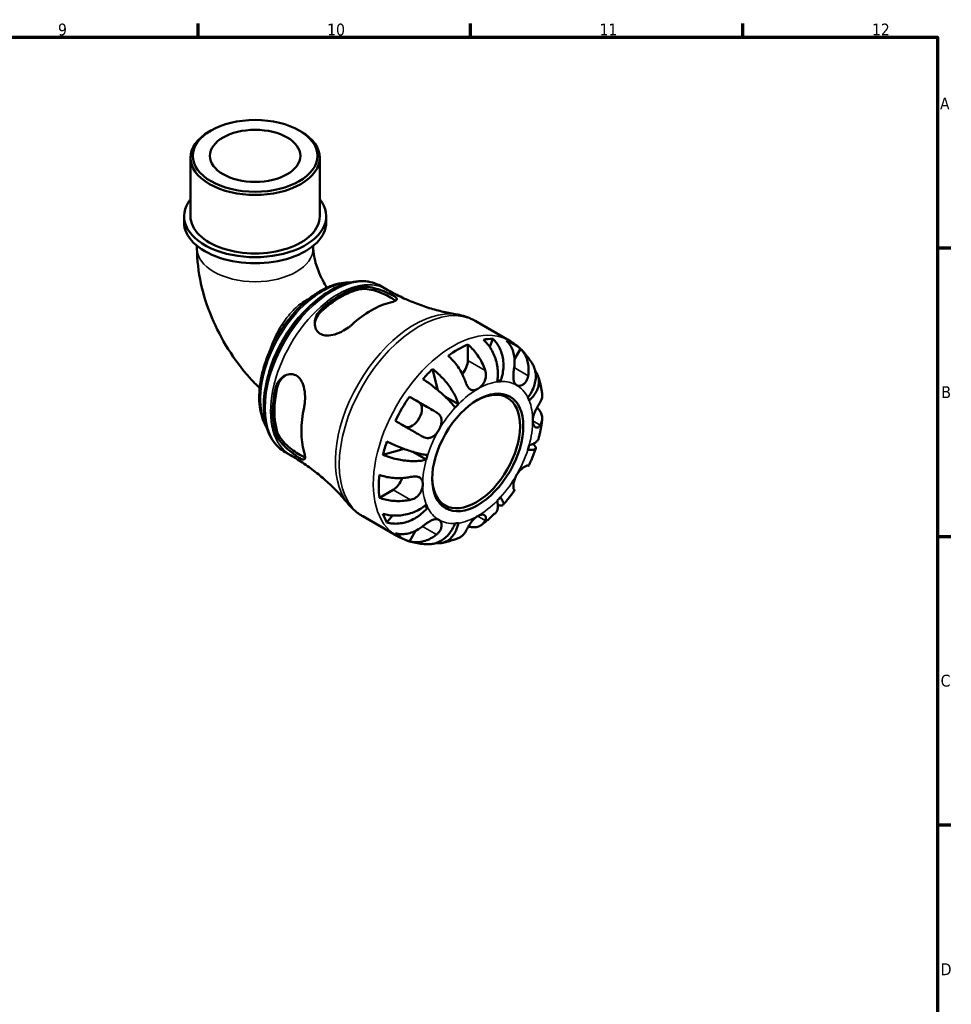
# Model space of a CAD drawing. Header units: millimetres. Extents: x 0 to 902, y -199 to 594.
# Tile 5 of 5: x 585 to 825, y 325 to 578. Entities that reach past the tile are written whole.
import ezdxf

# ---------------------------------------------------------------- set-up
doc = ezdxf.new("R2010")
doc.units = ezdxf.units.MM
for name, color, linetype, lineweight in [('Border (ANSI)', 7, 'Continuous', 70), ('Visible (ANSI)', 7, 'Continuous', 50), ('Visible Narrow (ANSI)', 7, 'Continuous', 35)]:
    doc.layers.add(name, color=color, linetype=linetype, lineweight=lineweight)
doc.styles.add('Note Text (ANSI)', font='tahoma.ttf')

# ---------------------------------------------------------------- blocks, each defined once
blk = doc.blocks.new('Borders Default Border')
at = {"layer": 'Border (ANSI)'}
for p, q in [((630.75, 574), (630.75, 577.45)), ((700.83, 574), (700.83, 577.45)), ((770.92, 574), (770.92, 577.45)), ((821, 519.75), (824.45, 519.75)), ((821, 445.5), (824.45, 445.5)), ((821, 371.25), (824.45, 371.25))]:
    blk.add_line(p, q, dxfattribs=at)
at = {"layer": 'Border (ANSI)', "flags": 128}
blk.add_lwpolyline([(20, 20), (20, 574), (821, 574), (821, 20), (20, 20)], dxfattribs=at)
at = {"layer": 'Border (ANSI)', "color": 230, "true_color": 0xff0080, "attachment_point": 7, "style": 'Note Text (ANSI)'}
for s, insert, char_height in [('9', (594.7, 574.34), 3.05), ('10', (663.96, 574.34), 3.048), ('11', (734.04, 574.4), 3.048), ('12', (804.13, 574.4), 3.048), ('A', (821.63, 555.35), 3.05), ('B', (821.99, 481.1), 3.05), ('C', (821.8, 406.8), 3.05), ('D', (821.81, 332.6), 3.05)]:
    blk.add_mtext(s, dxfattribs=dict(at, insert=insert, char_height=char_height))

msp = doc.modelspace()

# ---------------------------------------------------------------- linework, layer by layer
at = {"layer": 'Visible (ANSI)'}
for p, q in [((634.034, 549.924), (633.623, 549.685)), ((656.812, 549.924), (657.224, 549.685)), ((628.799, 527.882), (628.799, 542.942)), ((662.048, 527.882), (662.048, 542.942)), ((627.136, 526.329), (627.136, 527.882)), ((663.71, 526.329), (663.71, 527.882)), ((630.461, 520.274), (630.461, 519.654)), ((660.385, 520.274), (660.385, 519.654)), ((677.718, 509.934), (679.146, 509.111)), ((702.048, 500.942), (710.807, 495.899)), ((700.153, 494.876), (700.153, 490.795)), ((706.612, 496.355), (705.787, 494.261)), ((713.704, 493.752), (712.177, 491.107)), ((691.049, 488.565), (692.445, 483.127)), ((708.526, 485.357), (707.778, 485.788)), ((685.111, 481.449), (687.608, 480)), ((697.708, 479.528), (694.27, 481.507)), ((653.115, 467.211), (654.544, 466.389)), ((683.751, 468.013), (678.314, 466.508)), ((689.467, 465.254), (685.957, 467.275)), ((680.92, 457.482), (677.39, 455.449)), ((689.813, 452.945), (689.063, 453.377)), ((673.104, 450.681), (681.863, 445.637)), ((680.738, 450.869), (679.328, 449.097)), ((686.652, 446.897), (685.111, 444.229))]:
    msp.add_line(p, q, dxfattribs=at)
for centre, major_axis, ratio in [((645.423, 543.416), (-16.044, 0), 0.5758617), ((645.423, 543.416), (-11.637, 0), 0.5758617), ((702.699, 467.103), (-8.274, -14.368), 0.5780931)]:
    msp.add_ellipse(centre, major_axis=major_axis, ratio=ratio, dxfattribs=at)
for centre, major_axis, ratio, start_param, end_param in [((645.423, 542.942), (-16.625, 0), 0.5758617, 5.5016397, 10.2063236), ((645.423, 527.882), (-18.287, 0), 0.5758617, 5.8534856, 9.8544776), ((645.423, 527.882), (-16.625, 0), 0.5758617, 0, 3.1415927), ((645.423, 526.329), (-18.287, 0), 0.5758617, 0, 3.1415927), ((667.368, 487.449), (12.303, 21.364), 0.5780931, 0.4938685, 1.0730604), ((667.368, 487.449), (11.982, 20.807), 0.5780931, 0.4858806, 1.0810484), ((675.288, 482.888), (-12.676, -22.013), 0.5780931, 3.6442362, 4.2058781), ((697.608, 470.035), (14.381, 24.973), 0.5780931, 0.658216, 0.9087129), ((697.608, 470.035), (14.381, 24.973), 0.5780931, 0.3257538, 0.455777), ((697.608, 470.035), (14.381, 24.973), 0.5780931, 6.1560032, 6.4065), ((697.608, 489.329), (-1.797, -3.12), 0.5780931, 1.2267569, 2.3542608), ((697.608, 470.035), (14.381, 24.973), 0.5780931, 1.1111519, 1.2411751), ((702.289, 467.339), (7.985, 13.865), 0.5780931, 2.372156, 7.0526219), ((702.699, 467.103), (9.981, 17.332), 0.5780931, 0.3587599, 0.4227708), ((667.368, 487.449), (12.303, 21.364), 0.5780931, 2.0646648, 2.6438568), ((667.368, 487.449), (11.982, 20.807), 0.5780931, 2.0566769, 2.6518447), ((697.608, 470.035), (14.381, 24.973), 0.5780931, 1.4436142, 1.694111), ((685.808, 476.883), (1.797, 3.12), 0.5780931, 3.2058999, 6.2812516), ((702.699, 467.103), (-9.981, -17.332), 0.5780931, 4.2857507, 4.3497617), ((702.699, 467.103), (9.981, 17.332), 0.5780931, 5.8565471, 5.920558), ((675.288, 482.888), (-12.676, -22.013), 0.5780931, 5.2150325, 5.7766744), ((697.608, 470.035), (14.381, 24.973), 0.5780931, 1.8965501, 2.0265733), ((702.699, 467.103), (9.981, 17.332), 0.5780931, 5.0711489, 5.1351598), ((702.699, 467.103), (-9.981, -17.332), 0.5780931, 5.0711489, 5.1351598), ((697.608, 470.035), (14.381, 24.973), 0.5780931, 2.2290124, 2.4795092), ((680.92, 460.425), (-1.797, -3.12), 0.5780931, 0.7834645, 1.9182579), ((702.699, 467.103), (-9.981, -17.332), 0.5780931, 5.8565471, 5.920558), ((702.699, 467.103), (9.981, 17.332), 0.5780931, 4.2857507, 4.3497617), ((697.608, 470.035), (-14.381, -24.973), 0.5780931, 5.8235409, 5.9535641), ((702.699, 467.103), (-9.981, -17.332), 0.5780931, 0.3587599, 0.4227708), ((697.608, 470.035), (-14.381, -24.973), 0.5780931, 6.1560032, 6.4065)]:
    msp.add_ellipse(centre, major_axis=major_axis, ratio=ratio, start_param=start_param, end_param=end_param, dxfattribs=at)
for points, knots in [([(630.461, 519.654), (630.461, 516.582), (630.832, 513.552), (632.141, 507.601), (633.083, 504.68), (635.451, 499.016), (636.878, 496.272), (640.155, 491.061), (642.004, 488.592), (644.865, 485.401), (645.715, 484.517), (646.597, 483.668)], [3.1415927, 3.1415927, 3.1415927, 3.1415927, 3.4250749, 3.4250749, 3.7085571, 3.7085571, 3.9920394, 3.9920394, 4.2755216, 4.2755216, 4.389347, 4.389347, 4.389347, 4.389347]), ([(660.385, 519.654), (660.385, 519.254), (660.418, 518.729), (660.603, 517.459), (660.763, 516.698), (661.249, 514.999), (661.587, 514.052), (662.441, 512.08), (662.967, 511.056), (663.667, 509.887), (663.783, 509.699), (663.9, 509.514)], [3.14159265, 3.14159265, 3.14159265, 3.14159265, 3.3227682, 3.3227682, 3.51837057, 3.51837057, 3.73052685, 3.73052685, 3.95492907, 3.95492907, 3.99820523, 3.99820523, 3.99820523, 3.99820523]), ([(669.906, 510.84), (669.15, 510.867), (668.374, 510.81), (666.746, 510.531), (665.893, 510.298), (664.161, 509.658), (663.282, 509.248), (661.529, 508.265), (660.655, 507.69), (658.937, 506.396), (658.093, 505.676), (656.455, 504.111), (655.662, 503.267), (654.144, 501.475), (653.42, 500.529), (652.058, 498.557), (651.42, 497.533), (650.243, 495.43), (649.706, 494.352), (648.744, 492.169), (648.32, 491.063), (647.597, 488.851), (647.298, 487.744), (646.833, 485.555), (646.668, 484.473), (646.478, 482.359), (646.454, 481.328), (646.551, 479.345), (646.673, 478.393), (647.061, 476.598), (647.328, 475.754), (647.88, 474.48), (648.122, 474.012), (648.392, 473.573)], [7.3687799, 7.3687799, 7.3687799, 7.3687799, 7.5183393, 7.5183393, 7.6780396, 7.6780396, 7.8410818, 7.8410818, 8.0053105, 8.0053105, 8.1695786, 8.1695786, 8.3335221, 8.3335221, 8.4971051, 8.4971051, 8.6604599, 8.6604599, 8.8237315, 8.8237315, 8.9871168, 8.9871168, 9.1507589, 9.1507589, 9.3147717, 9.3147717, 9.4791143, 9.4791143, 9.6432852, 9.6432852, 9.8059072, 9.8059072, 9.9079316, 9.9079316, 9.9079316, 9.9079316]), ([(677.718, 509.934), (676.398, 510.694), (674.885, 511.111), (671.599, 511.247), (669.815, 510.932), (666.115, 509.585), (664.194, 508.515), (660.459, 505.736), (658.646, 504.022), (655.318, 500.139), (653.802, 497.973), (651.21, 493.401), (650.134, 490.997), (648.526, 486.182), (647.995, 483.77), (647.545, 479.167), (647.627, 476.975), (648.431, 473.049), (649.149, 471.307), (650.981, 468.778), (651.974, 467.868), (653.115, 467.211)], [5.4997209, 5.4997209, 5.4997209, 5.4997209, 5.7929356, 5.7929356, 6.1019464, 6.1019464, 6.4276795, 6.4276795, 6.7555425, 6.7555425, 7.0820997, 7.0820997, 7.4080963, 7.4080963, 7.7347334, 7.7347334, 8.0626536, 8.0626536, 8.3877728, 8.3877728, 8.6413135, 8.6413135, 8.6413135, 8.6413135]), ([(672.346, 509.631), (672.495, 509.665), (672.651, 509.692), (673.324, 509.773), (673.896, 509.761), (675.173, 509.605), (675.885, 509.447), (677.257, 509.048), (677.914, 508.817), (679.039, 508.374), (679.507, 508.173), (680.351, 507.782), (680.712, 507.599), (681.376, 507.219), (681.63, 507.036), (681.946, 506.67), (681.949, 506.496), (681.642, 506.179), (681.353, 506.034), (680.735, 505.831), (680.513, 505.768), (680.266, 505.708)], [-1.9566469, -1.9566469, -1.9566469, -1.9566469, -1.8907363, -1.8907363, -1.685466, -1.685466, -1.4592397, -1.4592397, -1.2519448, -1.2519448, -1.0855647, -1.0855647, -0.9191225, -0.9191225, -0.710223, -0.710223, -0.4527267, -0.4527267, -0.2140161, -0.2140161, -0.1042525, -0.1042525, -0.1042525, -0.1042525]), ([(672.346, 509.082), (672.863, 509.196), (673.511, 509.22), (674.92, 509.071), (675.681, 508.899), (677.066, 508.477), (677.788, 508.205), (679.137, 507.612), (679.765, 507.293), (680.767, 506.716), (681.193, 506.428), (681.488, 506.161), (681.502, 506.149), (681.515, 506.136)], [0.8533073, 0.8533073, 0.8533073, 0.8533073, 1.0825565, 1.0825565, 1.3118057, 1.3118057, 1.5244244, 1.5244244, 1.7370432, 1.7370432, 1.9496619, 1.9496619, 1.9602936, 1.9602936, 1.9602936, 1.9602936]), ([(679.146, 509.111), (680.34, 508.424), (681.559, 507.781), (684.024, 506.598), (685.268, 506.058), (687.754, 505.084), (688.996, 504.651), (691.449, 503.892), (692.66, 503.566), (695.028, 503.015), (696.184, 502.791), (697.301, 502.612)], [5.49972085, 5.49972085, 5.49972085, 5.49972085, 5.54305198, 5.54305198, 5.5863831, 5.5863831, 5.62971422, 5.62971422, 5.67304534, 5.67304534, 5.71637647, 5.71637647, 5.71637647, 5.71637647]), ([(670.31, 499.975), (670.144, 499.824), (669.969, 499.676), (669.292, 499.139), (668.746, 498.774), (667.451, 498.047), (666.689, 497.711), (665.217, 497.272), (664.506, 497.157), (663.335, 497.203), (662.864, 497.305), (662.062, 497.674), (661.734, 497.923), (661.165, 498.599), (660.956, 499.038), (660.709, 500.098), (660.721, 500.732), (661.024, 502.012), (661.332, 502.656), (661.959, 503.466), (662.165, 503.69), (662.39, 503.898)], [-1.976537, -1.976537, -1.976537, -1.976537, -1.9030487, -1.9030487, -1.7054356, -1.7054356, -1.457634, -1.457634, -1.2250225, -1.2250225, -1.0491036, -1.0491036, -0.8871083, -0.8871083, -0.6981528, -0.6981528, -0.4672574, -0.4672574, -0.2235738, -0.2235738, -0.1232095, -0.1232095, -0.1232095, -0.1232095]), ([(660.762, 500.063), (660.8, 500.576), (660.93, 501.114), (661.438, 502.268), (661.874, 502.868), (662.39, 503.348)], [0.47263663, 0.47263663, 0.47263663, 0.47263663, 0.65448666, 0.65448666, 0.88373584, 0.88373584, 0.88373584, 0.88373584]), ([(702.048, 500.942), (701.755, 501.111), (701.455, 501.269), (700.845, 501.562), (700.534, 501.697), (699.905, 501.944), (699.586, 502.055), (698.942, 502.255), (698.617, 502.342), (697.962, 502.495), (697.632, 502.559), (697.301, 502.612)], [5.49972085, 5.49972085, 5.49972085, 5.49972085, 5.54305198, 5.54305198, 5.5863831, 5.5863831, 5.62971422, 5.62971422, 5.67304534, 5.67304534, 5.71637647, 5.71637647, 5.71637647, 5.71637647]), ([(700.153, 494.876), (700.559, 494.546), (700.956, 494.172), (701.67, 493.418), (702.052, 492.966), (702.763, 492.004), (703.093, 491.493), (703.65, 490.527), (703.927, 489.981), (704.341, 489.021), (704.496, 488.611), (704.625, 488.22)], [0.17075309, 0.17075309, 0.17075309, 0.17075309, 0.33215152, 0.33215152, 0.49888818, 0.49888818, 0.66562485, 0.66562485, 0.83351137, 0.83351137, 0.95687373, 0.95687373, 0.95687373, 0.95687373]), ([(707.69, 485.276), (707.789, 485.775), (707.858, 486.343), (707.902, 487.508), (707.877, 488.105), (707.758, 489.2), (707.654, 489.799), (707.357, 490.976), (707.163, 491.555), (706.747, 492.578), (706.486, 493.117), (705.893, 494.129), (705.562, 494.602), (704.921, 495.389), (704.553, 495.778), (704.166, 496.118)], [4.0142509, 4.0142509, 4.0142509, 4.0142509, 4.1819549, 4.1819549, 4.3496588, 4.3496588, 4.5167189, 4.5167189, 4.6837789, 4.6837789, 4.8504333, 4.8504333, 5.0170876, 5.0170876, 5.1791816, 5.1791816, 5.1791816, 5.1791816]), ([(706.612, 496.355), (706.978, 496.013), (707.313, 495.621), (707.878, 494.826), (708.158, 494.349), (708.628, 493.325), (708.818, 492.779), (709.091, 491.741), (709.199, 491.155), (709.313, 489.96), (709.319, 489.352), (709.25, 488.238), (709.169, 487.631), (708.907, 486.445), (708.727, 485.866), (708.526, 485.357)], [0.1707461, 0.1707461, 0.1707461, 0.1707461, 0.33284, 0.33284, 0.4994944, 0.4994944, 0.6661487, 0.6661487, 0.8332087, 0.8332087, 1.0002688, 1.0002688, 1.1679728, 1.1679728, 1.3356767, 1.3356767, 1.3356767, 1.3356767]), ([(712.079, 488.942), (712.144, 489.353), (712.185, 489.782), (712.212, 490.784), (712.171, 491.353), (712.01, 492.358), (711.876, 492.887), (711.502, 493.882), (711.263, 494.348), (710.759, 495.123), (710.451, 495.505), (710.104, 495.841)], [4.42788405, 4.42788405, 4.42788405, 4.42788405, 4.5512464, 4.5512464, 4.71913293, 4.71913293, 4.88586959, 4.88586959, 5.05260626, 5.05260626, 5.21400469, 5.21400469, 5.21400469, 5.21400469]), ([(716.88, 489.686), (716.603, 490.178), (716.301, 490.662), (715.643, 491.605), (715.287, 492.064), (714.523, 492.948), (714.114, 493.372), (713.247, 494.179), (712.789, 494.56), (711.828, 495.271), (711.326, 495.6), (710.807, 495.899)], [5.1684042, 5.1684042, 5.1684042, 5.1684042, 5.23466753, 5.23466753, 5.30093086, 5.30093086, 5.36719419, 5.36719419, 5.43345752, 5.43345752, 5.49972085, 5.49972085, 5.49972085, 5.49972085]), ([(699.534, 485.288), (699.405, 485.679), (699.249, 486.09), (698.835, 487.049), (698.558, 487.595), (698.002, 488.562), (697.672, 489.072), (696.96, 490.034), (696.579, 490.486), (695.865, 491.24), (695.468, 491.614), (695.062, 491.945)], [4.42788405, 4.42788405, 4.42788405, 4.42788405, 4.5512464, 4.5512464, 4.71913293, 4.71913293, 4.88586959, 4.88586959, 5.05260626, 5.05260626, 5.21400469, 5.21400469, 5.21400469, 5.21400469]), ([(713.704, 493.752), (714.051, 493.416), (714.359, 493.033), (714.863, 492.258), (715.102, 491.793), (715.476, 490.798), (715.61, 490.269), (715.771, 489.264), (715.812, 488.695), (715.785, 487.693), (715.744, 487.263), (715.679, 486.853)], [0.17075309, 0.17075309, 0.17075309, 0.17075309, 0.33215152, 0.33215152, 0.49888818, 0.49888818, 0.66562485, 0.66562485, 0.83351137, 0.83351137, 0.95687373, 0.95687373, 0.95687373, 0.95687373]), ([(715.585, 481.261), (715.925, 481.689), (716.258, 482.179), (716.819, 483.191), (717.047, 483.714), (717.374, 484.677), (717.504, 485.206), (717.643, 486.255), (717.653, 486.773), (717.577, 487.696), (717.484, 488.185), (717.213, 489.017), (717.056, 489.37), (716.88, 489.686)], [4.0142509, 4.0142509, 4.0142509, 4.0142509, 4.18195485, 4.18195485, 4.34965881, 4.34965881, 4.51671888, 4.51671888, 4.68377895, 4.68377895, 4.85043327, 4.85043327, 4.98324926, 4.98324926, 4.98324926, 4.98324926]), ([(650.662, 483.584), (650.706, 483.781), (650.761, 483.974), (651.026, 484.747), (651.322, 485.277), (652.095, 486.227), (652.587, 486.627), (653.618, 487.141), (654.147, 487.273), (655.093, 487.256), (655.502, 487.158), (656.263, 486.772), (656.603, 486.492), (657.265, 485.692), (657.552, 485.143), (658.03, 483.784), (658.184, 482.946), (658.306, 481.301), (658.288, 480.495), (658.157, 479.374), (658.101, 479.032), (658.03, 478.705)], [-1.9566469, -1.9566469, -1.9566469, -1.9566469, -1.8907363, -1.8907363, -1.685466, -1.685466, -1.4592397, -1.4592397, -1.2519448, -1.2519448, -1.0855647, -1.0855647, -0.9191225, -0.9191225, -0.710223, -0.710223, -0.4527267, -0.4527267, -0.2140161, -0.2140161, -0.1042525, -0.1042525, -0.1042525, -0.1042525]), ([(651.137, 483.857), (651.295, 484.546), (651.597, 485.223), (652.346, 486.246), (652.751, 486.63), (653.18, 486.921)], [0.85330732, 0.85330732, 0.85330732, 0.85330732, 1.0825565, 1.0825565, 1.26564699, 1.26564699, 1.26564699, 1.26564699]), ([(691.049, 488.565), (691.478, 488.248), (691.908, 487.896), (692.698, 487.194), (693.13, 486.779), (693.961, 485.905), (694.361, 485.445), (695.056, 484.582), (695.415, 484.099), (696.07, 483.128), (696.366, 482.64), (696.85, 481.755), (697.083, 481.278), (697.462, 480.356), (697.609, 479.913), (697.708, 479.528)], [0.1707461, 0.1707461, 0.1707461, 0.1707461, 0.33284, 0.33284, 0.4994944, 0.4994944, 0.6661487, 0.6661487, 0.8332087, 0.8332087, 1.0002688, 1.0002688, 1.1679728, 1.1679728, 1.3356767, 1.3356767, 1.3356767, 1.3356767]), ([(704.625, 488.22), (704.626, 488.216), (704.627, 488.212), (704.691, 488.018), (704.739, 487.821), (704.798, 487.443), (704.814, 487.263), (704.819, 486.861), (704.802, 486.639), (704.701, 486.035), (704.578, 485.664), (704.212, 484.917), (703.959, 484.557), (703.37, 483.916), (703.036, 483.648), (702.699, 483.454)], [-0.58332629, -0.58332629, -0.58332629, -0.58332629, -0.58206847, -0.58206847, -0.51861604, -0.51861604, -0.4628074, -0.4628074, -0.39473272, -0.39473272, -0.27692423, -0.27692423, -0.14288351, -0.14288351, 0, 0, 0, 0]), ([(712.699, 484.423), (712.569, 484.499), (712.454, 484.598), (712.249, 484.85), (712.161, 485.005), (711.994, 485.434), (711.932, 485.729), (711.87, 486.371), (711.866, 486.709), (711.89, 487.313), (711.909, 487.567), (711.959, 488.071), (711.989, 488.319), (712.041, 488.691), (712.06, 488.818), (712.079, 488.942)], [0, 0, 0, 0, 0.07774953, 0.07774953, 0.16081914, 0.16081914, 0.27783798, 0.27783798, 0.3882896, 0.3882896, 0.46542959, 0.46542959, 0.54035429, 0.54035429, 0.57953204, 0.57953204, 0.57953204, 0.57953204]), ([(715.679, 486.853), (715.659, 486.721), (715.632, 486.59), (715.542, 486.232), (715.466, 486.012), (715.275, 485.59), (715.159, 485.392), (714.843, 484.965), (714.632, 484.761), (714.119, 484.41), (713.816, 484.297), (713.221, 484.23), (712.937, 484.285), (712.699, 484.423)], [-0.58004807, -0.58004807, -0.58004807, -0.58004807, -0.5384523, -0.5384523, -0.46383793, -0.46383793, -0.3862639, -0.3862639, -0.27840269, -0.27840269, -0.14277912, -0.14277912, 0, 0, 0, 0]), ([(717.487, 488.084), (717.57, 487.976), (717.647, 487.867), (717.933, 487.423), (718.121, 487.033), (718.371, 486.22), (718.434, 485.796), (718.451, 485.004), (718.406, 484.564), (718.191, 483.684), (718.02, 483.245), (717.616, 482.454), (717.344, 482.029), (716.693, 481.216), (716.314, 480.828), (715.931, 480.494)], [0.2794445, 0.2794445, 0.2794445, 0.2794445, 0.33284, 0.33284, 0.4994944, 0.4994944, 0.6661487, 0.6661487, 0.8332087, 0.8332087, 1.0002688, 1.0002688, 1.1679728, 1.1679728, 1.3356767, 1.3356767, 1.3356767, 1.3356767]), ([(719.279, 482.153), (719.24, 482.467), (719.194, 482.781), (719.09, 483.408), (719.031, 483.721), (718.9, 484.345), (718.828, 484.657), (718.669, 485.278), (718.582, 485.588), (718.394, 486.205), (718.292, 486.512), (718.182, 486.818)], [4.84695925, 4.84695925, 4.84695925, 4.84695925, 4.88621905, 4.88621905, 4.92547885, 4.92547885, 4.96473866, 4.96473866, 5.00399846, 5.00399846, 5.04325827, 5.04325827, 5.04325827, 5.04325827]), ([(696.872, 478.646), (696.671, 478.924), (696.413, 479.25), (695.816, 479.942), (695.477, 480.307), (694.806, 480.994), (694.412, 481.379), (693.573, 482.156), (693.128, 482.549), (692.29, 483.261), (691.819, 483.645), (690.865, 484.391), (690.382, 484.751), (689.516, 485.373), (689.053, 485.691), (688.603, 485.984)], [4.0142509, 4.0142509, 4.0142509, 4.0142509, 4.1819549, 4.1819549, 4.3496588, 4.3496588, 4.5167189, 4.5167189, 4.6837789, 4.6837789, 4.8504333, 4.8504333, 5.0170876, 5.0170876, 5.1791816, 5.1791816, 5.1791816, 5.1791816]), ([(702.699, 483.454), (702.492, 483.335), (702.286, 483.245), (701.862, 483.124), (701.648, 483.101), (701.146, 483.147), (700.873, 483.261), (700.45, 483.603), (700.292, 483.78), (700.054, 484.127), (699.967, 484.274), (699.811, 484.578), (699.742, 484.731), (699.627, 485.02), (699.579, 485.152), (699.534, 485.288)], [0, 0, 0, 0, 0.08783311, 0.08783311, 0.18435408, 0.18435408, 0.32279749, 0.32279749, 0.41754463, 0.41754463, 0.47774931, 0.47774931, 0.53276241, 0.53276241, 0.57681269, 0.57681269, 0.57681269, 0.57681269]), ([(685.111, 481.449), (685.577, 481.181), (686.062, 480.901), (686.986, 480.368), (687.51, 480.066), (688.559, 479.46), (689.085, 479.156), (690.037, 478.606), (690.55, 478.31), (691.405, 477.815), (691.756, 477.612), (692.079, 477.425)], [0.17075309, 0.17075309, 0.17075309, 0.17075309, 0.33215152, 0.33215152, 0.49888818, 0.49888818, 0.66562485, 0.66562485, 0.83351137, 0.83351137, 0.95687373, 0.95687373, 0.95687373, 0.95687373]), ([(718.767, 480.013), (718.912, 480.245), (719.034, 480.494), (719.244, 481.092), (719.301, 481.444), (719.303, 481.891), (719.295, 482.021), (719.278, 482.153)], [4.42788405, 4.42788405, 4.42788405, 4.42788405, 4.5512464, 4.5512464, 4.71913293, 4.71913293, 4.78439088, 4.78439088, 4.78439088, 4.78439088]), ([(716.841, 475.247), (716.841, 475.476), (716.864, 475.718), (716.958, 476.238), (717.032, 476.516), (717.27, 477.225), (717.457, 477.652), (717.802, 478.349), (717.948, 478.621), (718.199, 479.067), (718.302, 479.246), (718.503, 479.583), (718.598, 479.74), (718.714, 479.927), (718.741, 479.971), (718.767, 480.013)], [-2.49913258, -2.49913258, -2.49913258, -2.49913258, -2.41505436, -2.41505436, -2.32384732, -2.32384732, -2.1841143, -2.1841143, -2.08674766, -2.08674766, -2.01440674, -2.01440674, -1.93994266, -1.93994266, -1.91637503, -1.91637503, -1.91637503, -1.91637503]), ([(692.079, 477.425), (692.184, 477.365), (692.284, 477.299), (692.549, 477.102), (692.702, 476.961), (692.972, 476.64), (693.086, 476.461), (693.298, 476), (693.369, 475.709), (693.418, 475.011), (693.365, 474.603), (693.126, 473.753), (692.937, 473.318), (692.699, 472.906)], [-0.58004807, -0.58004807, -0.58004807, -0.58004807, -0.5384523, -0.5384523, -0.46383793, -0.46383793, -0.3862639, -0.3862639, -0.27840269, -0.27840269, -0.14277912, -0.14277912, 0, 0, 0, 0]), ([(717.951, 478.622), (718.219, 478.373), (718.446, 478.114), (718.836, 477.569), (719.017, 477.234), (719.251, 476.549), (719.304, 476.2), (719.301, 475.557), (719.244, 475.205), (719.034, 474.608), (718.912, 474.359), (718.767, 474.126)], [0.19206451, 0.19206451, 0.19206451, 0.19206451, 0.33215152, 0.33215152, 0.49888818, 0.49888818, 0.66562485, 0.66562485, 0.83351137, 0.83351137, 0.95687373, 0.95687373, 0.95687373, 0.95687373]), ([(688.479, 471.19), (688.156, 471.377), (687.805, 471.58), (686.95, 472.074), (686.437, 472.371), (685.485, 472.921), (684.959, 473.225), (683.91, 473.83), (683.386, 474.132), (682.462, 474.665), (681.977, 474.945), (681.511, 475.214)], [4.42788405, 4.42788405, 4.42788405, 4.42788405, 4.5512464, 4.5512464, 4.71913293, 4.71913293, 4.88586959, 4.88586959, 5.05260626, 5.05260626, 5.21400469, 5.21400469, 5.21400469, 5.21400469]), ([(718.767, 474.126), (718.714, 474.041), (718.657, 473.963), (718.509, 473.791), (718.414, 473.708), (718.207, 473.58), (718.096, 473.54), (717.818, 473.509), (717.654, 473.549), (717.314, 473.762), (717.15, 473.964), (716.909, 474.511), (716.841, 474.858), (716.841, 475.247)], [-0.57647647, -0.57647647, -0.57647647, -0.57647647, -0.52968676, -0.52968676, -0.46054026, -0.46054026, -0.38562403, -0.38562403, -0.27730827, -0.27730827, -0.14258086, -0.14258086, 0, 0, 0, 0]), ([(718.395, 470.793), (718.476, 471.109), (718.553, 471.425), (718.699, 472.057), (718.767, 472.374), (718.895, 473.009), (718.955, 473.326), (719.065, 473.962), (719.115, 474.28), (719.206, 474.917), (719.247, 475.236), (719.283, 475.554)], [4.37516553, 4.37516553, 4.37516553, 4.37516553, 4.41479536, 4.41479536, 4.4544252, 4.4544252, 4.49405504, 4.49405504, 4.53368488, 4.53368488, 4.57331471, 4.57331471, 4.57331471, 4.57331471]), ([(658.03, 467.194), (658.077, 467.03), (658.118, 466.875), (658.245, 466.34), (658.288, 466.026), (658.271, 465.499), (658.181, 465.333), (657.824, 465.252), (657.568, 465.323), (656.941, 465.637), (656.618, 465.832), (655.895, 466.314), (655.515, 466.585), (654.643, 467.248), (654.159, 467.641), (653.115, 468.567), (652.572, 469.105), (651.613, 470.231), (651.209, 470.818), (650.82, 471.621), (650.729, 471.85), (650.662, 472.072)], [-1.976537, -1.976537, -1.976537, -1.976537, -1.9030487, -1.9030487, -1.7054356, -1.7054356, -1.457634, -1.457634, -1.2250225, -1.2250225, -1.0491036, -1.0491036, -0.8871083, -0.8871083, -0.6981528, -0.6981528, -0.4672574, -0.4672574, -0.2235738, -0.2235738, -0.1232095, -0.1232095, -0.1232095, -0.1232095]), ([(658.281, 465.876), (658.261, 465.882), (658.24, 465.889), (657.857, 466.01), (657.395, 466.234), (656.894, 466.522), (656.392, 466.811), (655.802, 467.194), (654.613, 468.065), (654.017, 468.555), (652.959, 469.544), (652.43, 470.117), (651.597, 471.265), (651.295, 471.84), (651.137, 472.346)], [-0.2249134, -0.2249134, -0.2249134, -0.2249134, -0.2126187, -0.2126187, 0, 0, 0, 0.2126187, 0.2126187, 0.4252375, 0.4252375, 0.6544867, 0.6544867, 0.8837358, 0.8837358, 0.8837358, 0.8837358]), ([(692.699, 472.906), (692.569, 472.682), (692.426, 472.466), (692.106, 472.047), (691.928, 471.846), (691.473, 471.415), (691.188, 471.209), (690.601, 470.923), (690.307, 470.84), (689.796, 470.798), (689.586, 470.81), (689.174, 470.887), (688.974, 470.95), (688.678, 471.082), (688.578, 471.133), (688.479, 471.19)], [0, 0, 0, 0, 0.07774953, 0.07774953, 0.16081914, 0.16081914, 0.27783798, 0.27783798, 0.3882896, 0.3882896, 0.46542959, 0.46542959, 0.54035429, 0.54035429, 0.57953204, 0.57953204, 0.57953204, 0.57953204]), ([(679.328, 469.919), (679.808, 469.677), (680.315, 469.436), (681.286, 468.997), (681.84, 468.759), (682.963, 468.306), (683.531, 468.09), (684.566, 467.72), (685.129, 467.531), (686.221, 467.192), (686.75, 467.042), (687.68, 466.802), (688.165, 466.69), (689.062, 466.517), (689.472, 466.456), (689.813, 466.42)], [0.1707461, 0.1707461, 0.1707461, 0.1707461, 0.33284, 0.33284, 0.4994944, 0.4994944, 0.6661487, 0.6661487, 0.8332087, 0.8332087, 1.0002688, 1.0002688, 1.1679728, 1.1679728, 1.3356767, 1.3356767, 1.3356767, 1.3356767]), ([(716.955, 469.327), (717.101, 469.193), (717.231, 469.06), (717.484, 468.751), (717.577, 468.586), (717.653, 468.317), (717.643, 468.187), (717.504, 467.978), (717.374, 467.897), (717.047, 467.79), (716.819, 467.753), (716.258, 467.733), (715.925, 467.75), (715.585, 467.786)], [0.38588144, 0.38588144, 0.38588144, 0.38588144, 0.49949435, 0.49949435, 0.66614868, 0.66614868, 0.83320875, 0.83320875, 1.00026882, 1.00026882, 1.16797277, 1.16797277, 1.33567673, 1.33567673, 1.33567673, 1.33567673]), ([(715.931, 468.952), (716.314, 469.058), (716.693, 469.196), (717.344, 469.519), (717.616, 469.705), (718.02, 470.074), (718.191, 470.291), (718.339, 470.612), (718.371, 470.703), (718.394, 470.793)], [4.0142509, 4.0142509, 4.0142509, 4.0142509, 4.18195485, 4.18195485, 4.34965881, 4.34965881, 4.51671888, 4.51671888, 4.57987548, 4.57987548, 4.57987548, 4.57987548]), ([(669.278, 453.948), (668.562, 454.825), (667.787, 455.712), (666.123, 457.484), (665.233, 458.368), (663.346, 460.108), (662.348, 460.965), (660.258, 462.626), (659.165, 463.431), (656.905, 464.969), (655.738, 465.701), (654.544, 466.389)], [2.14147258, 2.14147258, 2.14147258, 2.14147258, 2.18480371, 2.18480371, 2.22813483, 2.22813483, 2.27146595, 2.27146595, 2.31479708, 2.31479708, 2.3581282, 2.3581282, 2.3581282, 2.3581282]), ([(689.467, 465.254), (689.084, 465.148), (688.627, 465.054), (687.641, 464.924), (687.111, 464.888), (686.104, 464.866), (685.534, 464.878), (684.365, 464.961), (683.768, 465.031), (682.673, 465.202), (682.075, 465.318), (680.902, 465.601), (680.327, 465.766), (679.324, 466.099), (678.803, 466.295), (678.314, 466.508)], [4.0142509, 4.0142509, 4.0142509, 4.0142509, 4.1819549, 4.1819549, 4.3496588, 4.3496588, 4.5167189, 4.5167189, 4.6837789, 4.6837789, 4.8504333, 4.8504333, 5.0170876, 5.0170876, 5.1791816, 5.1791816, 5.1791816, 5.1791816]), ([(715.8, 463.657), (715.939, 463.952), (716.075, 464.249), (716.339, 464.844), (716.467, 465.143), (716.717, 465.743), (716.839, 466.044), (717.074, 466.649), (717.188, 466.952), (717.408, 467.561), (717.514, 467.866), (717.617, 468.172)], [4.07012401, 4.07012401, 4.07012401, 4.07012401, 4.10904643, 4.10904643, 4.14796885, 4.14796885, 4.18689128, 4.18689128, 4.2258137, 4.2258137, 4.26473612, 4.26473612, 4.26473612, 4.26473612]), ([(712.699, 461.3), (712.828, 461.524), (712.972, 461.74), (713.29, 462.16), (713.465, 462.362), (713.899, 462.806), (714.158, 463.026), (714.637, 463.374), (714.853, 463.503), (715.17, 463.657), (715.284, 463.7), (715.473, 463.751), (715.549, 463.76), (715.635, 463.749), (715.66, 463.741), (715.679, 463.73)], [0, 0, 0, 0, 0.07774953, 0.07774953, 0.16081914, 0.16081914, 0.27783798, 0.27783798, 0.3882896, 0.3882896, 0.46542959, 0.46542959, 0.54035429, 0.54035429, 0.57953204, 0.57953204, 0.57953204, 0.57953204]), ([(715.679, 463.73), (715.744, 463.691), (715.785, 463.667), (715.812, 463.649), (715.771, 463.672), (715.676, 463.726), (715.659, 463.735), (715.641, 463.746)], [4.42788405, 4.42788405, 4.42788405, 4.42788405, 4.5512464, 4.5512464, 4.71913293, 4.71913293, 4.74980601, 4.74980601, 4.74980601, 4.74980601]), ([(677.39, 461.335), (677.88, 461.149), (678.402, 460.993), (679.413, 460.753), (679.995, 460.649), (681.184, 460.515), (681.791, 460.484), (682.907, 460.486), (683.518, 460.518), (684.556, 460.639), (684.988, 460.71), (685.392, 460.793)], [0.17075309, 0.17075309, 0.17075309, 0.17075309, 0.33215152, 0.33215152, 0.49888818, 0.49888818, 0.66562485, 0.66562485, 0.83351137, 0.83351137, 0.95687373, 0.95687373, 0.95687373, 0.95687373]), ([(712.079, 457.494), (712.059, 457.506), (712.039, 457.526), (711.986, 457.6), (711.956, 457.671), (711.907, 457.865), (711.889, 457.988), (711.866, 458.341), (711.871, 458.588), (711.937, 459.219), (712.014, 459.614), (712.274, 460.452), (712.461, 460.888), (712.699, 461.3)], [-0.58004807, -0.58004807, -0.58004807, -0.58004807, -0.5384523, -0.5384523, -0.46383793, -0.46383793, -0.3862639, -0.3862639, -0.27840269, -0.27840269, -0.14277912, -0.14277912, 0, 0, 0, 0]), ([(685.392, 460.793), (685.541, 460.824), (685.688, 460.85), (686.048, 460.899), (686.257, 460.917), (686.674, 460.923), (686.879, 460.91), (687.345, 460.832), (687.586, 460.748), (688.041, 460.468), (688.229, 460.253), (688.491, 459.694), (688.557, 459.348), (688.557, 458.959)], [-0.57647647, -0.57647647, -0.57647647, -0.57647647, -0.52968676, -0.52968676, -0.46054026, -0.46054026, -0.38562403, -0.38562403, -0.27730827, -0.27730827, -0.14258086, -0.14258086, 0, 0, 0, 0]), ([(688.557, 458.959), (688.557, 458.73), (688.534, 458.488), (688.437, 457.969), (688.359, 457.694), (688.09, 457.003), (687.863, 456.599), (687.367, 455.989), (687.135, 455.766), (686.689, 455.432), (686.488, 455.31), (686.062, 455.103), (685.838, 455.02), (685.537, 454.939), (685.465, 454.922), (685.392, 454.907)], [-2.49913258, -2.49913258, -2.49913258, -2.49913258, -2.41505436, -2.41505436, -2.32384732, -2.32384732, -2.1841143, -2.1841143, -2.08674766, -2.08674766, -2.01440674, -2.01440674, -1.93994266, -1.93994266, -1.91637503, -1.91637503, -1.91637503, -1.91637503]), ([(709.199, 453.592), (709.413, 453.834), (709.624, 454.078), (710.04, 454.573), (710.246, 454.823), (710.652, 455.329), (710.852, 455.585), (711.247, 456.101), (711.442, 456.362), (711.825, 456.888), (712.014, 457.154), (712.2, 457.422)], [3.58926113, 3.58926113, 3.58926113, 3.58926113, 3.62818263, 3.62818263, 3.66710412, 3.66710412, 3.70602562, 3.70602562, 3.74494712, 3.74494712, 3.78386862, 3.78386862, 3.78386862, 3.78386862]), ([(712.2, 457.422), (712.2, 457.422), (712.199, 457.423), (712.185, 457.432), (712.144, 457.456), (712.079, 457.494)], [0.80819257, 0.80819257, 0.80819257, 0.80819257, 0.83351137, 0.83351137, 0.95687373, 0.95687373, 0.95687373, 0.95687373]), ([(669.278, 453.948), (669.49, 453.689), (669.711, 453.436), (670.171, 452.946), (670.41, 452.709), (670.906, 452.251), (671.162, 452.032), (671.692, 451.611), (671.964, 451.41), (672.524, 451.03), (672.811, 450.85), (673.104, 450.681)], [2.14147258, 2.14147258, 2.14147258, 2.14147258, 2.18480371, 2.18480371, 2.22813483, 2.22813483, 2.27146595, 2.27146595, 2.31479708, 2.31479708, 2.3581282, 2.3581282, 2.3581282, 2.3581282]), ([(685.392, 454.907), (684.988, 454.823), (684.556, 454.753), (683.518, 454.632), (682.907, 454.599), (681.791, 454.598), (681.184, 454.628), (679.995, 454.763), (679.413, 454.867), (678.402, 455.107), (677.88, 455.263), (677.39, 455.449)], [4.42788405, 4.42788405, 4.42788405, 4.42788405, 4.5512464, 4.5512464, 4.71913293, 4.71913293, 4.88586959, 4.88586959, 5.05260626, 5.05260626, 5.21400469, 5.21400469, 5.21400469, 5.21400469]), ([(678.314, 451.342), (678.803, 451.177), (679.324, 451.054), (680.327, 450.894), (680.902, 450.844), (682.075, 450.837), (682.673, 450.881), (683.768, 451.032), (684.365, 451.154), (685.534, 451.485), (686.104, 451.694), (687.111, 452.138), (687.641, 452.415), (688.627, 453.034), (689.084, 453.378), (689.467, 453.713)], [0.1707461, 0.1707461, 0.1707461, 0.1707461, 0.33284, 0.33284, 0.4994944, 0.4994944, 0.6661487, 0.6661487, 0.8332087, 0.8332087, 1.0002688, 1.0002688, 1.1679728, 1.1679728, 1.3356767, 1.3356767, 1.3356767, 1.3356767]), ([(707.317, 451.608), (707.385, 451.675), (707.448, 451.749), (707.654, 452.041), (707.758, 452.299), (707.877, 452.837), (707.902, 453.166), (707.858, 453.894), (707.789, 454.293), (707.69, 454.678)], [0.76929191, 0.76929191, 0.76929191, 0.76929191, 0.83320875, 0.83320875, 1.00026882, 1.00026882, 1.16797277, 1.16797277, 1.33567673, 1.33567673, 1.33567673, 1.33567673]), ([(708.526, 455.56), (708.727, 455.282), (708.907, 455.001), (709.169, 454.502), (709.25, 454.285), (709.319, 453.945), (709.313, 453.791), (709.199, 453.562), (709.091, 453.488), (708.818, 453.416), (708.628, 453.412), (708.237, 453.474), (708.061, 453.517), (707.877, 453.573)], [4.0142509, 4.0142509, 4.0142509, 4.0142509, 4.18195485, 4.18195485, 4.34965881, 4.34965881, 4.51671888, 4.51671888, 4.68377895, 4.68377895, 4.85043327, 4.85043327, 4.9609653, 4.9609653, 4.9609653, 4.9609653]), ([(689.813, 452.945), (689.472, 452.517), (689.062, 452.072), (688.165, 451.253), (687.68, 450.879), (686.75, 450.262), (686.221, 449.963), (685.129, 449.464), (684.566, 449.263), (683.531, 448.981), (682.963, 448.872), (681.84, 448.766), (681.286, 448.768), (680.315, 448.859), (679.808, 448.952), (679.328, 449.097)], [4.0142509, 4.0142509, 4.0142509, 4.0142509, 4.1819549, 4.1819549, 4.3496588, 4.3496588, 4.5167189, 4.5167189, 4.6837789, 4.6837789, 4.8504333, 4.8504333, 5.0170876, 5.0170876, 5.1791816, 5.1791816, 5.1791816, 5.1791816]), ([(702.699, 450.752), (702.897, 450.866), (703.095, 450.953), (703.495, 451.075), (703.695, 451.104), (704.159, 451.097), (704.395, 451.017), (704.674, 450.779), (704.752, 450.654), (704.818, 450.402), (704.823, 450.284), (704.79, 450.033), (704.75, 449.899), (704.67, 449.719), (704.648, 449.675), (704.625, 449.631)], [-2.49913258, -2.49913258, -2.49913258, -2.49913258, -2.41505436, -2.41505436, -2.32384732, -2.32384732, -2.1841143, -2.1841143, -2.08674766, -2.08674766, -2.01440674, -2.01440674, -1.93994266, -1.93994266, -1.91637503, -1.91637503, -1.91637503, -1.91637503]), ([(703.637, 448.46), (703.895, 448.651), (704.151, 448.845), (704.657, 449.242), (704.907, 449.445), (705.403, 449.857), (705.648, 450.068), (706.134, 450.495), (706.374, 450.713), (706.85, 451.155), (707.085, 451.38), (707.317, 451.608)], [3.28061366, 3.28061366, 3.28061366, 3.28061366, 3.32024991, 3.32024991, 3.35988616, 3.35988616, 3.3995224, 3.3995224, 3.43915865, 3.43915865, 3.4787949, 3.4787949, 3.4787949, 3.4787949]), ([(688.479, 448.066), (688.584, 448.151), (688.69, 448.235), (688.993, 448.471), (689.192, 448.62), (689.605, 448.915), (689.816, 449.058), (690.321, 449.375), (690.608, 449.536), (691.236, 449.82), (691.563, 449.92), (692.179, 449.975), (692.461, 449.921), (692.699, 449.783)], [-0.58004807, -0.58004807, -0.58004807, -0.58004807, -0.5384523, -0.5384523, -0.46383793, -0.46383793, -0.3862639, -0.3862639, -0.27840269, -0.27840269, -0.14277912, -0.14277912, 0, 0, 0, 0]), ([(690.185, 443.502), (690.556, 443.506), (690.951, 443.546), (691.819, 443.732), (692.29, 443.898), (693.128, 444.295), (693.573, 444.563), (694.412, 445.21), (694.806, 445.588), (695.477, 446.354), (695.816, 446.813), (696.413, 447.806), (696.671, 448.34), (696.872, 448.849)], [0.36290587, 0.36290587, 0.36290587, 0.36290587, 0.49949435, 0.49949435, 0.66614868, 0.66614868, 0.83320875, 0.83320875, 1.00026882, 1.00026882, 1.16797277, 1.16797277, 1.33567673, 1.33567673, 1.33567673, 1.33567673]), ([(697.708, 448.93), (697.609, 448.431), (697.462, 447.907), (697.083, 446.935), (696.85, 446.487), (696.366, 445.739), (696.07, 445.371), (695.415, 444.742), (695.056, 444.482), (694.361, 444.099), (693.961, 443.94), (693.13, 443.748), (692.698, 443.714), (692.162, 443.739), (692.022, 443.752), (691.878, 443.771)], [4.0142509, 4.0142509, 4.0142509, 4.0142509, 4.1819549, 4.1819549, 4.3496588, 4.3496588, 4.5167189, 4.5167189, 4.6837789, 4.6837789, 4.8504333, 4.8504333, 5.0170876, 5.0170876, 5.0734976, 5.0734976, 5.0734976, 5.0734976]), ([(692.699, 449.783), (692.828, 449.707), (692.944, 449.608), (693.147, 449.357), (693.232, 449.204), (693.378, 448.787), (693.414, 448.507), (693.369, 447.927), (693.294, 447.634), (693.076, 447.141), (692.961, 446.943), (692.689, 446.567), (692.534, 446.391), (692.272, 446.139), (692.178, 446.056), (692.079, 445.977)], [0, 0, 0, 0, 0.07774953, 0.07774953, 0.16081914, 0.16081914, 0.27783798, 0.27783798, 0.3882896, 0.3882896, 0.46542959, 0.46542959, 0.54035429, 0.54035429, 0.57953204, 0.57953204, 0.57953204, 0.57953204]), ([(699.534, 446.7), (699.582, 446.789), (699.633, 446.885), (699.77, 447.135), (699.859, 447.296), (700.061, 447.652), (700.175, 447.847), (700.475, 448.341), (700.668, 448.642), (701.137, 449.305), (701.417, 449.656), (702.031, 450.289), (702.363, 450.559), (702.699, 450.752)], [-0.57647647, -0.57647647, -0.57647647, -0.57647647, -0.52968676, -0.52968676, -0.46054026, -0.46054026, -0.38562403, -0.38562403, -0.27730827, -0.27730827, -0.14258086, -0.14258086, 0, 0, 0, 0]), ([(704.625, 449.631), (704.496, 449.389), (704.341, 449.157), (703.927, 448.675), (703.65, 448.448), (703.093, 448.122), (702.763, 447.992), (702.052, 447.849), (701.67, 447.837), (701.002, 447.9), (700.663, 447.967), (700.313, 448.074)], [4.42788405, 4.42788405, 4.42788405, 4.42788405, 4.5512464, 4.5512464, 4.71913293, 4.71913293, 4.88586959, 4.88586959, 5.05260626, 5.05260626, 5.19281402, 5.19281402, 5.19281402, 5.19281402]), ([(681.511, 446.318), (681.977, 446.186), (682.462, 446.111), (683.386, 446.064), (683.91, 446.09), (684.959, 446.266), (685.485, 446.415), (686.437, 446.779), (686.95, 447.029), (687.805, 447.554), (688.156, 447.805), (688.479, 448.066)], [0.17075309, 0.17075309, 0.17075309, 0.17075309, 0.33215152, 0.33215152, 0.49888818, 0.49888818, 0.66562485, 0.66562485, 0.83351137, 0.83351137, 0.95687373, 0.95687373, 0.95687373, 0.95687373]), ([(692.079, 445.977), (691.756, 445.716), (691.405, 445.465), (690.55, 444.94), (690.037, 444.69), (689.085, 444.326), (688.559, 444.177), (687.51, 444.001), (686.986, 443.975), (686.062, 444.022), (685.577, 444.097), (685.111, 444.229)], [4.42788405, 4.42788405, 4.42788405, 4.42788405, 4.5512464, 4.5512464, 4.71913293, 4.71913293, 4.88586959, 4.88586959, 5.05260626, 5.05260626, 5.21400469, 5.21400469, 5.21400469, 5.21400469]), ([(697.919, 445.173), (698.047, 445.227), (698.167, 445.287), (698.558, 445.516), (698.835, 445.743), (699.249, 446.226), (699.405, 446.457), (699.534, 446.7)], [0.59826566, 0.59826566, 0.59826566, 0.59826566, 0.66562485, 0.66562485, 0.83351137, 0.83351137, 0.95687373, 0.95687373, 0.95687373, 0.95687373]), ([(681.863, 445.637), (682.376, 445.341), (682.906, 445.075), (683.989, 444.605), (684.542, 444.401), (685.661, 444.057), (686.227, 443.916), (687.361, 443.697), (687.929, 443.618), (689.062, 443.518), (689.626, 443.497), (690.185, 443.502)], [2.3581282, 2.3581282, 2.3581282, 2.3581282, 2.42360928, 2.42360928, 2.48909037, 2.48909037, 2.55457145, 2.55457145, 2.62005253, 2.62005253, 2.68553362, 2.68553362, 2.68553362, 2.68553362]), ([(693.325, 443.799), (693.645, 443.856), (693.963, 443.921), (694.593, 444.065), (694.905, 444.144), (695.523, 444.316), (695.829, 444.408), (696.436, 444.606), (696.737, 444.711), (697.332, 444.933), (697.627, 445.05), (697.919, 445.173)], [2.81077014, 2.81077014, 2.81077014, 2.81077014, 2.85003511, 2.85003511, 2.88930008, 2.88930008, 2.92856505, 2.92856505, 2.96783002, 2.96783002, 3.00709499, 3.00709499, 3.00709499, 3.00709499])]:
    msp.add_open_spline(points, degree=3, knots=knots, dxfattribs=at)
at = {"layer": 'Visible Narrow (ANSI)'}
for p, q in [((672.346, 509.082), (672.346, 509.631)), ((662.39, 503.348), (662.39, 503.898)), ((704.625, 488.22), (700.153, 490.795)), ((715.679, 486.853), (712.077, 488.928)), ((651.137, 483.857), (650.662, 483.584)), ((692.079, 477.425), (687.608, 480)), ((718.767, 474.126), (716.841, 475.236)), ((651.137, 472.346), (650.662, 472.072)), ((685.392, 454.907), (680.92, 457.482)), ((704.625, 449.631), (702.689, 450.746)), ((692.079, 445.977), (688.468, 448.057))]:
    msp.add_line(p, q, dxfattribs=at)
for centre, major_axis, ratio, start_param, end_param in [((645.423, 519.654), (14.962, 0), 0.5758617, 3.1415927, 6.2831853), ((665.417, 488.572), (-12.301, -21.361), 0.5780931, 3.1415927, 6.2831853), ((666.845, 487.75), (12.301, 21.361), 0.5780931, 0, 3.1415927), ((662.781, 507.635), (-0.579, 1.005), 0.5780931, 5.4997209, 6.2831853), ((663.789, 489.51), (-11.288, -19.602), 0.5780931, 4.060376, 5.364402), ((658.991, 506.768), (-0.579, 1.005), 0.5780931, 1.7050669, 1.9102636), ((687.576, 475.811), (-14.472, -25.131), 0.5780931, 3.1415927, 6.2831853), ((686.386, 476.497), (14.347, 24.914), 0.5780931, 0.2166556, 2.924937), ((696.335, 470.768), (14.472, 25.131), 0.5780931, 0, 3.1415927), ((702.699, 467.103), (-9.981, -17.332), 0.5780931, 3.5643635, 3.9250571), ((702.699, 467.103), (9.981, 17.332), 0.5780931, 6.2812516, 6.6419452), ((702.699, 467.103), (9.981, 17.332), 0.5780931, 5.920558, 6.2812516), ((702.699, 467.103), (-9.981, -17.332), 0.5780931, 3.9250571, 4.2857507), ((702.699, 467.103), (9.981, 17.332), 0.5780931, 5.4958534, 5.8565471), ((702.699, 467.103), (-9.981, -17.332), 0.5780931, 4.3497617, 4.7104553), ((702.699, 467.103), (9.981, 17.332), 0.5780931, 5.1351598, 5.4958534), ((702.699, 467.103), (-9.981, -17.332), 0.5780931, 4.7104553, 5.0711489), ((702.699, 467.103), (9.981, 17.332), 0.5780931, 4.7104553, 5.0711489), ((702.699, 467.103), (-9.981, -17.332), 0.5780931, 5.1351598, 5.4958534), ((702.699, 467.103), (9.981, 17.332), 0.5780931, 4.3497617, 4.7104553), ((702.699, 467.103), (-9.981, -17.332), 0.5780931, 5.4958534, 5.8565471), ((702.699, 467.103), (9.981, 17.332), 0.5780931, 3.9250571, 4.2857507), ((702.699, 467.103), (-9.981, -17.332), 0.5780931, 5.920558, 6.2812516), ((702.699, 467.103), (-9.981, -17.332), 0.5780931, 6.2812516, 6.6419452), ((702.699, 467.103), (9.981, 17.332), 0.5780931, 3.5643635, 3.9250571)]:
    msp.add_ellipse(centre, major_axis=major_axis, ratio=ratio, start_param=start_param, end_param=end_param, dxfattribs=at)
for points, knots in [([(662.781, 508.583), (663.866, 509.208), (664.951, 509.704), (667.21, 510.464), (668.377, 510.688), (669.486, 510.733)], [-7.85398163, -7.85398163, -7.85398163, -7.85398163, -7.65048088, -7.65048088, -7.42175402, -7.42175402, -7.42175402, -7.42175402]), ([(648.267, 474.015), (647.524, 475.471), (647.054, 477.227), (646.648, 482.02), (647.039, 485.276), (648.85, 491.434), (650.111, 494.315), (653.412, 499.914), (655.508, 502.592), (659.388, 506.313), (661.083, 507.606), (662.781, 508.583)], [-3.5695966, -3.5695966, -3.5695966, -3.5695966, -3.2340298, -3.2340298, -2.7512986, -2.7512986, -2.3380967, -2.3380967, -1.8891376, -1.8891376, -1.5707963, -1.5707963, -1.5707963, -1.5707963]), ([(658.493, 506.301), (657.652, 505.818), (656.813, 505.186), (654.885, 503.408), (653.829, 502.164), (651.885, 499.381), (651.007, 497.829), (649.726, 495.007), (649.261, 493.75), (648.903, 492.507)], [-3.1415927, -3.1415927, -3.1415927, -3.1415927, -2.9074198, -2.9074198, -2.5829895, -2.5829895, -2.2401692, -2.2401692, -1.9747184, -1.9747184, -1.9747184, -1.9747184])]:
    msp.add_open_spline(points, degree=3, knots=knots, dxfattribs=at)
msp.add_open_spline([(659.485, 506.804), (659.155, 506.66), (658.824, 506.492), (658.493, 506.301)], degree=3, dxfattribs=at)

# ---------------------------------------------------------------- block references
msp.add_blockref('Borders Default Border', (0, 0))

doc.saveas('drawing.dxf')
